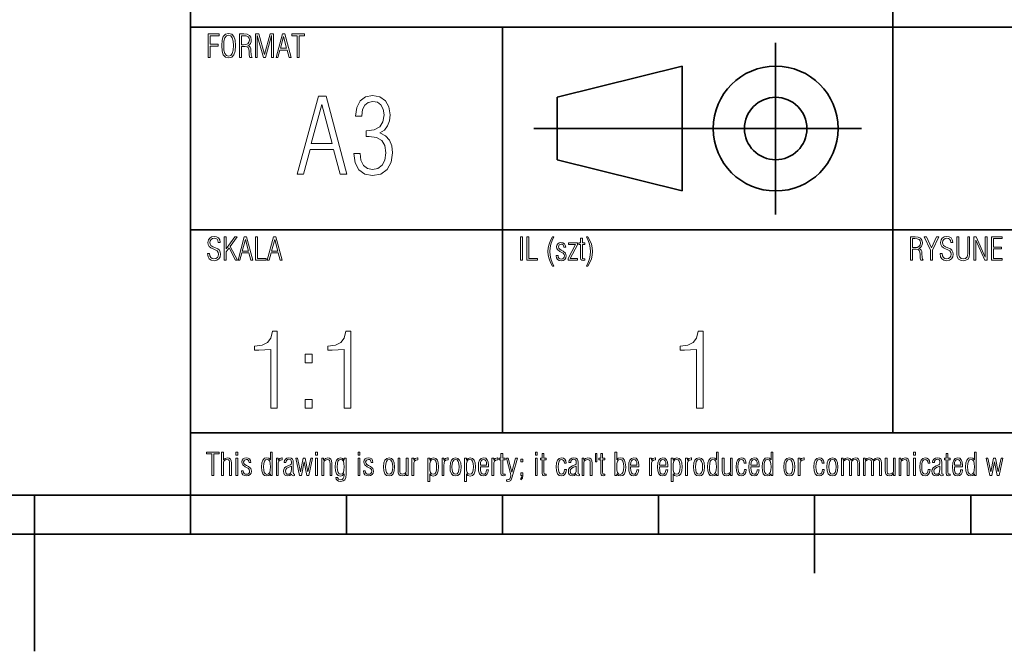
# Model space of a CAD drawing. Extents: x 0 to 420, y 0 to 297.
# Tile 2 of 6: x 209 to 272, y 0 to 40. Entities that reach past the tile are written whole.
import ezdxf

# ---------------------------------------------------------------- set-up
doc = ezdxf.new("R2010")
doc.units = 0

msp = doc.modelspace()

# ---------------------------------------------------------------- linework, layer by layer
at = {"color": 7, "lineweight": 35}
for p, q in [((220, 10), (220, 70)), ((265, 14), (265, 70)), ((220, 40), (385, 40)), ((240, 14), (240, 40)), ((257.5, 28), (257.5, 39)), ((243.5, 35.5), (251.5, 37.5)), ((251.5, 37.5), (251.5, 29.5)), ((243.5, 31.5), (243.5, 35.5)), ((242, 33.5), (263, 33.5)), ((251.5, 29.5), (243.5, 31.5)), ((220, 27), (385, 27)), ((220, 14), (385, 14)), ((10, 10), (410, 10)), ((210, 10), (210, 0)), ((220, 10), (220, 7.5)), ((220, 10), (410, 10)), ((230, 10), (230, 7.5)), ((240, 10), (240, 7.5)), ((250, 10), (250, 7.5)), ((260, 10), (260, 5)), ((270, 10), (270, 7.5)), ((110, 7.5), (310, 7.5))]:
    msp.add_line(p, q, dxfattribs=at)
at = {"color": 7, "lineweight": 13}
for points in [[(221.141, 38.061), (221.266, 38.061), (221.266, 38.788), (221.773, 38.788), (221.773, 38.903), (221.266, 38.903), (221.266, 39.444), (221.83, 39.444), (221.83, 39.561), (221.141, 39.561)], [(221.999, 38.812), (222.023, 38.468), (222.103, 38.224), (222.24, 38.077), (222.442, 38.031), (222.641, 38.077), (222.778, 38.222), (222.858, 38.466), (222.885, 38.812), (222.858, 39.156), (222.778, 39.398), (222.641, 39.543), (222.442, 39.591), (222.24, 39.543), (222.103, 39.398), (222.023, 39.154)], [(222.128, 38.812), (222.146, 39.102), (222.202, 39.309), (222.301, 39.434), (222.442, 39.477), (222.581, 39.434), (222.679, 39.309), (222.734, 39.102), (222.754, 38.812), (222.734, 38.52), (222.679, 38.313), (222.581, 38.188), (222.442, 38.148), (222.301, 38.188), (222.202, 38.313), (222.146, 38.52)], [(223.134, 38.061), (223.259, 38.061), (223.259, 38.76), (223.495, 38.76), (223.623, 38.742), (223.7, 38.685), (223.738, 38.585), (223.754, 38.436), (223.766, 38.194), (223.805, 38.061), (223.95, 38.061), (223.905, 38.132), (223.885, 38.226), (223.873, 38.49), (223.857, 38.613), (223.825, 38.707), (223.764, 38.776), (223.674, 38.82), (223.772, 38.874), (223.843, 38.953), (223.883, 39.056), (223.897, 39.187), (223.867, 39.354), (223.781, 39.47), (223.634, 39.539), (223.426, 39.561), (223.134, 39.561)], [(223.259, 38.87), (223.259, 39.45), (223.422, 39.45), (223.575, 39.434), (223.686, 39.386), (223.75, 39.299), (223.772, 39.172), (223.748, 39.028), (223.676, 38.933), (223.555, 38.885), (223.388, 38.87)], [(224.157, 38.061), (224.282, 38.061), (224.282, 39.454), (224.672, 38.061), (224.807, 38.061), (225.196, 39.454), (225.196, 38.061), (225.321, 38.061), (225.321, 39.561), (225.109, 39.561), (224.739, 38.236), (224.37, 39.561), (224.157, 39.561)], [(225.49, 38.061), (225.607, 38.061), (225.736, 38.532), (226.189, 38.532), (226.315, 38.061), (226.442, 38.061), (226.042, 39.561), (225.895, 39.561)], [(225.758, 38.647), (225.961, 39.396), (226.162, 38.647)], [(226.845, 38.061), (226.97, 38.061), (226.97, 39.44), (227.312, 39.44), (227.312, 39.561), (226.499, 39.561), (226.499, 39.44), (226.845, 39.44)], [(226.846, 30.584), (227.235, 30.584), (227.664, 32.154), (229.174, 32.154), (229.597, 30.584), (230.02, 30.584), (228.685, 35.584), (228.195, 35.584)], [(230.463, 31.906), (230.55, 31.302), (230.792, 30.852), (231.168, 30.584), (231.664, 30.49), (232.195, 30.584), (232.597, 30.872), (232.852, 31.336), (232.946, 31.946), (232.893, 32.396), (232.745, 32.758), (232.497, 33.027), (232.141, 33.215), (232.423, 33.403), (232.631, 33.664), (232.758, 33.993), (232.805, 34.389), (232.718, 34.893), (232.49, 35.275), (232.128, 35.523), (231.671, 35.611), (231.221, 35.523), (230.879, 35.268), (230.658, 34.852), (230.577, 34.295), (230.98, 34.295), (230.98, 34.315), (231.027, 34.711), (231.168, 35), (231.389, 35.174), (231.685, 35.242), (231.98, 35.181), (232.208, 35.013), (232.349, 34.745), (232.403, 34.389), (232.336, 33.926), (232.128, 33.604), (231.779, 33.416), (231.275, 33.356), (231.248, 33.356), (231.248, 32.987), (231.456, 32.993), (231.926, 32.926), (232.255, 32.732), (232.45, 32.403), (232.517, 31.933), (232.45, 31.483), (232.275, 31.148), (232.007, 30.94), (231.671, 30.872), (231.342, 30.94), (231.087, 31.134), (230.926, 31.463), (230.866, 31.906)], [(227.738, 32.537), (228.416, 35.034), (229.087, 32.537)], [(221.091, 25.488), (221.123, 25.289), (221.205, 25.146), (221.334, 25.059), (221.509, 25.029), (221.687, 25.059), (221.819, 25.142), (221.902, 25.272), (221.932, 25.45), (221.912, 25.587), (221.852, 25.697), (221.747, 25.786), (221.596, 25.86), (221.431, 25.925), (221.314, 26.009), (221.266, 26.094), (221.25, 26.197), (221.27, 26.307), (221.326, 26.396), (221.415, 26.452), (221.525, 26.474), (221.626, 26.456), (221.703, 26.404), (221.753, 26.319), (221.777, 26.203), (221.898, 26.203), (221.898, 26.213), (221.87, 26.372), (221.795, 26.491), (221.674, 26.565), (221.517, 26.591), (221.356, 26.561), (221.232, 26.481), (221.149, 26.358), (221.121, 26.203), (221.139, 26.06), (221.197, 25.947), (221.298, 25.856), (221.443, 25.782), (221.59, 25.723), (221.709, 25.659), (221.781, 25.566), (221.805, 25.45), (221.783, 25.321), (221.723, 25.226), (221.626, 25.168), (221.499, 25.148), (221.385, 25.17), (221.298, 25.234), (221.24, 25.341), (221.217, 25.488)], [(222.166, 25.061), (222.291, 25.061), (222.291, 25.603), (222.47, 25.846), (222.881, 25.061), (223.013, 25.061), (222.548, 25.951), (222.995, 26.561), (222.852, 26.561), (222.291, 25.792), (222.291, 26.561), (222.166, 26.561)], [(223.046, 25.061), (223.162, 25.061), (223.291, 25.532), (223.744, 25.532), (223.871, 25.061), (223.998, 25.061), (223.597, 26.561), (223.45, 26.561)], [(224.171, 25.061), (224.848, 25.061), (224.848, 25.174), (224.296, 25.174), (224.296, 26.561), (224.171, 26.561)], [(224.924, 25.061), (225.041, 25.061), (225.17, 25.532), (225.623, 25.532), (225.75, 25.061), (225.877, 25.061), (225.476, 26.561), (225.329, 26.561)], [(241.145, 25.061), (241.27, 25.061), (241.27, 26.561), (241.145, 26.561)], [(241.558, 25.061), (242.234, 25.061), (242.234, 25.174), (241.683, 25.174), (241.683, 26.561), (241.558, 26.561)], [(243.289, 24.679), (243.177, 24.914), (243.098, 25.146), (243.05, 25.383), (243.036, 25.621), (243.05, 25.856), (243.098, 26.092), (243.177, 26.328), (243.289, 26.561), (243.199, 26.561), (243.072, 26.33), (242.981, 26.094), (242.927, 25.858), (242.909, 25.621), (242.927, 25.381), (242.981, 25.144), (243.072, 24.91), (243.199, 24.679)], [(245.381, 24.679), (245.474, 24.679), (245.601, 24.912), (245.691, 25.144), (245.746, 25.381), (245.764, 25.621), (245.746, 25.858), (245.691, 26.094), (245.601, 26.33), (245.474, 26.561), (245.381, 26.561), (245.492, 26.328), (245.57, 26.092), (245.619, 25.856), (245.635, 25.621), (245.619, 25.383), (245.57, 25.146), (245.492, 24.912)], [(266.139, 25.061), (266.264, 25.061), (266.264, 25.76), (266.499, 25.76), (266.628, 25.742), (266.705, 25.685), (266.743, 25.585), (266.759, 25.436), (266.771, 25.194), (266.809, 25.061), (266.954, 25.061), (266.91, 25.132), (266.89, 25.226), (266.878, 25.49), (266.862, 25.613), (266.83, 25.707), (266.769, 25.776), (266.679, 25.82), (266.777, 25.874), (266.848, 25.953), (266.888, 26.056), (266.902, 26.187), (266.872, 26.354), (266.785, 26.47), (266.638, 26.539), (266.431, 26.561), (266.139, 26.561)], [(267.421, 25.061), (267.546, 25.061), (267.546, 25.701), (267.949, 26.561), (267.808, 26.561), (267.482, 25.854), (267.16, 26.561), (267.025, 26.561), (267.421, 25.701)], [(268.04, 25.488), (268.072, 25.289), (268.154, 25.146), (268.283, 25.059), (268.458, 25.029), (268.636, 25.059), (268.768, 25.142), (268.851, 25.272), (268.881, 25.45), (268.861, 25.587), (268.801, 25.697), (268.696, 25.786), (268.545, 25.86), (268.38, 25.925), (268.263, 26.009), (268.215, 26.094), (268.199, 26.197), (268.219, 26.307), (268.275, 26.396), (268.364, 26.452), (268.474, 26.474), (268.575, 26.456), (268.652, 26.404), (268.702, 26.319), (268.726, 26.203), (268.847, 26.203), (268.847, 26.213), (268.819, 26.372), (268.744, 26.491), (268.624, 26.565), (268.466, 26.591), (268.305, 26.561), (268.181, 26.481), (268.098, 26.358), (268.07, 26.203), (268.088, 26.06), (268.146, 25.947), (268.247, 25.856), (268.392, 25.782), (268.539, 25.723), (268.658, 25.659), (268.73, 25.566), (268.754, 25.45), (268.732, 25.321), (268.672, 25.226), (268.575, 25.168), (268.448, 25.148), (268.334, 25.17), (268.247, 25.234), (268.189, 25.341), (268.166, 25.488)], [(269.934, 26.561), (269.809, 26.561), (269.809, 25.482), (269.801, 25.369), (269.771, 25.277), (269.67, 25.18), (269.526, 25.146), (269.379, 25.18), (269.28, 25.277), (269.244, 25.395), (269.24, 25.55), (269.24, 26.561), (269.115, 26.561), (269.115, 25.458), (269.141, 25.272), (269.219, 25.138), (269.348, 25.059), (269.526, 25.031), (269.699, 25.059), (269.828, 25.138), (269.906, 25.272), (269.934, 25.458)], [(270.21, 25.061), (270.335, 25.061), (270.335, 26.344), (270.903, 25.061), (271.056, 25.061), (271.056, 26.561), (270.931, 26.561), (270.937, 25.252), (270.359, 26.561), (270.21, 26.561)], [(271.332, 25.061), (272.02, 25.061), (272.02, 25.178), (271.456, 25.178), (271.456, 25.788), (271.964, 25.788), (271.964, 25.903), (271.456, 25.903), (271.456, 26.444), (272.02, 26.444), (272.02, 26.561), (271.332, 26.561)], [(223.313, 25.647), (223.517, 26.396), (223.718, 25.647)], [(225.192, 25.647), (225.395, 26.396), (225.597, 25.647)], [(243.442, 25.361), (243.442, 25.351), (243.462, 25.212), (243.523, 25.111), (243.623, 25.051), (243.76, 25.029), (243.891, 25.053), (243.994, 25.113), (244.058, 25.212), (244.083, 25.339), (244.032, 25.514), (243.893, 25.639), (243.762, 25.705), (243.662, 25.768), (243.599, 25.836), (243.577, 25.929), (243.623, 26.05), (243.752, 26.094), (243.823, 26.08), (243.877, 26.042), (243.913, 25.977), (243.936, 25.889), (244.046, 25.889), (244.022, 26.021), (243.962, 26.118), (243.867, 26.174), (243.738, 26.195), (243.623, 26.174), (243.539, 26.118), (243.485, 26.034), (243.466, 25.927), (243.479, 25.818), (243.517, 25.74), (243.68, 25.625), (243.885, 25.504), (243.942, 25.434), (243.962, 25.337), (243.948, 25.252), (243.907, 25.188), (243.843, 25.148), (243.758, 25.134), (243.672, 25.148), (243.607, 25.19), (243.567, 25.262), (243.555, 25.361)], [(244.205, 25.061), (244.797, 25.061), (244.797, 25.166), (244.334, 25.166), (244.797, 26.05), (244.797, 26.166), (244.232, 26.166), (244.232, 26.064), (244.668, 26.064), (244.205, 25.166)], [(245.262, 25.055), (245.262, 25.146), (245.204, 25.14), (245.152, 25.148), (245.126, 25.176), (245.113, 25.303), (245.113, 26.068), (245.262, 26.068), (245.262, 26.166), (245.113, 26.166), (245.113, 26.479), (244.997, 26.479), (244.997, 26.166), (244.886, 26.166), (244.886, 26.068), (244.997, 26.068), (244.997, 25.327), (244.999, 25.2), (245.021, 25.111), (245.073, 25.061), (245.172, 25.045)], [(266.264, 25.87), (266.264, 26.45), (266.427, 26.45), (266.58, 26.434), (266.691, 26.386), (266.755, 26.299), (266.777, 26.172), (266.753, 26.028), (266.681, 25.933), (266.56, 25.885), (266.393, 25.87)], [(225.154, 15.584), (225.564, 15.584), (225.564, 20.51), (225.248, 20.51), (225.141, 20.074), (224.926, 19.785), (224.584, 19.611), (224.107, 19.55), (224.107, 19.295), (224.376, 19.289), (225.154, 19.349)], [(229.859, 15.584), (230.268, 15.584), (230.268, 20.51), (229.953, 20.51), (229.846, 20.074), (229.631, 19.785), (229.289, 19.611), (228.812, 19.55), (228.812, 19.295), (229.081, 19.289), (229.859, 19.349)], [(252.436, 15.584), (252.846, 15.584), (252.846, 20.51), (252.53, 20.51), (252.423, 20.074), (252.208, 19.785), (251.866, 19.611), (251.389, 19.55), (251.389, 19.295), (251.658, 19.289), (252.436, 19.349)], [(227.349, 18.49), (227.792, 18.49), (227.792, 19.047), (227.349, 19.047)], [(227.349, 15.584), (227.792, 15.584), (227.792, 16.141), (227.349, 16.141)], [(221.37, 11.268), (221.495, 11.268), (221.495, 12.647), (221.838, 12.647), (221.838, 12.768), (221.024, 12.768), (221.024, 12.647), (221.37, 12.647)], [(221.993, 11.268), (222.109, 11.268), (222.109, 12.112), (222.128, 12.174), (222.176, 12.235), (222.248, 12.277), (222.337, 12.295), (222.426, 12.277), (222.478, 12.224), (222.502, 12.136), (222.51, 12.013), (222.51, 11.268), (222.627, 11.268), (222.627, 12.051), (222.613, 12.204), (222.568, 12.313), (222.488, 12.38), (222.371, 12.402), (222.222, 12.365), (222.109, 12.263), (222.109, 12.768), (221.993, 12.768)], [(222.915, 12.577), (223.032, 12.577), (223.032, 12.768), (222.915, 12.768)], [(225.242, 12.768), (225.126, 12.768), (225.126, 12.271), (225.027, 12.371), (224.892, 12.406), (224.741, 12.367), (224.636, 12.259), (224.574, 12.073), (224.554, 11.818), (224.572, 11.56), (224.63, 11.379), (224.733, 11.272), (224.886, 11.238), (225.019, 11.272), (225.126, 11.383), (225.126, 11.268), (225.242, 11.268)], [(228.015, 12.577), (228.132, 12.577), (228.132, 12.768), (228.015, 12.768)], [(230.735, 12.577), (230.852, 12.577), (230.852, 12.768), (230.735, 12.768)], [(240.156, 11.262), (240.156, 11.353), (240.097, 11.347), (240.045, 11.355), (240.019, 11.383), (240.007, 11.51), (240.007, 12.275), (240.156, 12.275), (240.156, 12.373), (240.007, 12.373), (240.007, 12.686), (239.89, 12.686), (239.89, 12.373), (239.779, 12.373), (239.779, 12.275), (239.89, 12.275), (239.89, 11.534), (239.892, 11.407), (239.914, 11.318), (239.966, 11.268), (240.065, 11.252)], [(242.103, 12.577), (242.219, 12.577), (242.219, 12.768), (242.103, 12.768)], [(242.801, 11.262), (242.801, 11.353), (242.743, 11.347), (242.691, 11.355), (242.664, 11.383), (242.652, 11.51), (242.652, 12.275), (242.801, 12.275), (242.801, 12.373), (242.652, 12.373), (242.652, 12.686), (242.536, 12.686), (242.536, 12.373), (242.425, 12.373), (242.425, 12.275), (242.536, 12.275), (242.536, 11.534), (242.538, 11.407), (242.56, 11.318), (242.612, 11.268), (242.711, 11.252)], [(246.039, 12.678), (245.954, 12.678), (245.954, 12.134), (246.039, 12.134)], [(246.554, 11.262), (246.554, 11.353), (246.496, 11.347), (246.444, 11.355), (246.417, 11.383), (246.405, 11.51), (246.405, 12.275), (246.554, 12.275), (246.554, 12.373), (246.405, 12.373), (246.405, 12.686), (246.289, 12.686), (246.289, 12.373), (246.178, 12.373), (246.178, 12.275), (246.289, 12.275), (246.289, 11.534), (246.291, 11.407), (246.313, 11.318), (246.365, 11.268), (246.464, 11.252)], [(247.201, 11.268), (247.317, 11.268), (247.317, 11.383), (247.422, 11.272), (247.557, 11.238), (247.708, 11.272), (247.811, 11.379), (247.869, 11.56), (247.889, 11.818), (247.867, 12.073), (247.805, 12.259), (247.7, 12.367), (247.551, 12.406), (247.416, 12.371), (247.317, 12.271), (247.317, 12.768), (247.201, 12.768)], [(253.823, 12.768), (253.706, 12.768), (253.706, 12.271), (253.607, 12.371), (253.472, 12.406), (253.321, 12.367), (253.217, 12.259), (253.154, 12.073), (253.134, 11.818), (253.152, 11.56), (253.211, 11.379), (253.313, 11.272), (253.466, 11.238), (253.599, 11.272), (253.706, 11.383), (253.706, 11.268), (253.823, 11.268)], [(257.322, 12.768), (257.205, 12.768), (257.205, 12.271), (257.107, 12.371), (256.972, 12.406), (256.821, 12.367), (256.716, 12.259), (256.654, 12.073), (256.634, 11.818), (256.652, 11.56), (256.71, 11.379), (256.813, 11.272), (256.966, 11.238), (257.099, 11.272), (257.205, 11.383), (257.205, 11.268), (257.322, 11.268)], [(266.34, 12.577), (266.457, 12.577), (266.457, 12.768), (266.34, 12.768)], [(268.69, 11.262), (268.69, 11.353), (268.632, 11.347), (268.579, 11.355), (268.553, 11.383), (268.541, 11.51), (268.541, 12.275), (268.69, 12.275), (268.69, 12.373), (268.541, 12.373), (268.541, 12.686), (268.424, 12.686), (268.424, 12.373), (268.313, 12.373), (268.313, 12.275), (268.424, 12.275), (268.424, 11.534), (268.426, 11.407), (268.448, 11.318), (268.501, 11.268), (268.599, 11.252)], [(270.359, 12.768), (270.242, 12.768), (270.242, 12.271), (270.144, 12.371), (270.009, 12.406), (269.858, 12.367), (269.753, 12.259), (269.691, 12.073), (269.67, 11.818), (269.689, 11.56), (269.747, 11.379), (269.85, 11.272), (270.003, 11.238), (270.136, 11.272), (270.242, 11.383), (270.242, 11.268), (270.359, 11.268)], [(222.915, 11.268), (223.032, 11.268), (223.032, 12.373), (222.915, 12.373)], [(223.271, 11.568), (223.271, 11.558), (223.291, 11.419), (223.352, 11.318), (223.452, 11.258), (223.589, 11.236), (223.72, 11.26), (223.823, 11.32), (223.887, 11.419), (223.911, 11.546), (223.861, 11.721), (223.722, 11.846), (223.591, 11.912), (223.491, 11.975), (223.428, 12.043), (223.406, 12.136), (223.452, 12.257), (223.581, 12.301), (223.652, 12.287), (223.706, 12.249), (223.742, 12.184), (223.764, 12.096), (223.875, 12.096), (223.851, 12.229), (223.791, 12.325), (223.696, 12.382), (223.567, 12.402), (223.452, 12.382), (223.368, 12.325), (223.313, 12.241), (223.295, 12.134), (223.307, 12.025), (223.346, 11.947), (223.509, 11.832), (223.714, 11.711), (223.77, 11.641), (223.791, 11.544), (223.777, 11.459), (223.736, 11.395), (223.672, 11.355), (223.587, 11.341), (223.501, 11.355), (223.436, 11.397), (223.396, 11.469), (223.384, 11.568)], [(225.126, 11.822), (225.113, 11.608), (225.075, 11.457), (225.007, 11.367), (224.9, 11.339), (224.797, 11.367), (224.729, 11.455), (224.691, 11.604), (224.681, 11.818), (224.693, 12.029), (224.733, 12.178), (224.801, 12.269), (224.904, 12.299), (225.009, 12.269), (225.077, 12.18), (225.113, 12.031)], [(225.502, 11.268), (225.619, 11.268), (225.619, 11.908), (225.627, 12.069), (225.665, 12.18), (225.746, 12.245), (225.883, 12.271), (225.883, 12.39), (225.86, 12.39), (225.715, 12.355), (225.619, 12.253), (225.619, 12.373), (225.502, 12.373)], [(226.67, 11.264), (226.67, 11.351), (226.658, 11.351), (226.593, 11.379), (226.585, 11.473), (226.585, 12.13), (226.577, 12.231), (226.541, 12.315), (226.448, 12.378), (226.309, 12.4), (226.181, 12.38), (226.084, 12.323), (226.021, 12.237), (226.001, 12.124), (226.001, 12.1), (226.116, 12.1), (226.128, 12.188), (226.164, 12.255), (226.223, 12.293), (226.305, 12.307), (226.378, 12.297), (226.428, 12.267), (226.458, 12.214), (226.468, 12.138), (226.468, 12.045), (226.452, 11.983), (226.408, 11.945), (226.237, 11.882), (226.114, 11.824), (226.03, 11.751), (225.979, 11.661), (225.963, 11.542), (225.979, 11.413), (226.032, 11.316), (226.112, 11.258), (226.223, 11.236), (226.358, 11.266), (226.464, 11.349), (226.513, 11.276), (226.587, 11.254)], [(226.746, 12.373), (226.98, 11.268), (227.105, 11.268), (227.28, 12.132), (227.457, 11.268), (227.578, 11.268), (227.815, 12.373), (227.705, 12.373), (227.521, 11.494), (227.342, 12.373), (227.217, 12.373), (227.044, 11.494), (226.859, 12.373)], [(228.015, 11.268), (228.132, 11.268), (228.132, 12.373), (228.015, 12.373)], [(228.943, 11.268), (229.06, 11.268), (229.06, 12.051), (229.046, 12.204), (228.999, 12.313), (228.919, 12.38), (228.8, 12.402), (228.651, 12.365), (228.53, 12.253), (228.53, 12.373), (228.421, 12.373), (228.421, 11.268), (228.538, 11.268), (228.538, 12.112), (228.558, 12.174), (228.609, 12.235), (228.772, 12.295), (228.862, 12.277), (228.915, 12.222), (228.937, 12.134), (228.943, 12.013)], [(229.849, 11.367), (229.849, 11.28), (229.833, 11.155), (229.793, 11.067), (229.724, 11.012), (229.634, 10.992), (229.491, 11.033), (229.428, 11.143), (229.309, 11.143), (229.338, 11.039), (229.4, 10.958), (229.493, 10.906), (229.607, 10.886), (229.781, 10.914), (229.891, 10.996), (229.948, 11.139), (229.966, 11.343), (229.966, 12.371), (229.849, 12.371), (229.849, 12.257), (229.742, 12.365), (229.609, 12.402), (229.456, 12.365), (229.354, 12.259), (229.295, 12.078), (229.277, 11.822), (229.297, 11.564), (229.36, 11.379), (229.464, 11.27), (229.615, 11.234), (229.75, 11.268)], [(229.849, 11.818), (229.837, 11.606), (229.801, 11.457), (229.732, 11.369), (229.628, 11.341), (229.525, 11.369), (229.456, 11.459), (229.416, 11.608), (229.404, 11.822), (229.414, 12.033), (229.452, 12.182), (229.521, 12.271), (229.623, 12.301), (229.73, 12.271), (229.799, 12.18), (229.837, 12.029)], [(230.735, 11.268), (230.852, 11.268), (230.852, 12.373), (230.735, 12.373)], [(231.091, 11.568), (231.091, 11.558), (231.111, 11.419), (231.172, 11.318), (231.272, 11.258), (231.409, 11.236), (231.54, 11.26), (231.643, 11.32), (231.707, 11.419), (231.732, 11.546), (231.681, 11.721), (231.542, 11.846), (231.411, 11.912), (231.311, 11.975), (231.248, 12.043), (231.226, 12.136), (231.272, 12.257), (231.401, 12.301), (231.472, 12.287), (231.526, 12.249), (231.562, 12.184), (231.585, 12.096), (231.695, 12.096), (231.671, 12.229), (231.611, 12.325), (231.516, 12.382), (231.387, 12.402), (231.272, 12.382), (231.188, 12.325), (231.134, 12.241), (231.115, 12.134), (231.128, 12.025), (231.166, 11.947), (231.329, 11.832), (231.534, 11.711), (231.591, 11.641), (231.611, 11.544), (231.597, 11.459), (231.556, 11.395), (231.492, 11.355), (231.407, 11.341), (231.321, 11.355), (231.256, 11.397), (231.216, 11.469), (231.204, 11.568)], [(232.374, 11.818), (232.394, 11.562), (232.46, 11.381), (232.571, 11.272), (232.728, 11.238), (232.883, 11.272), (232.994, 11.381), (233.06, 11.562), (233.083, 11.818), (233.058, 12.071), (232.992, 12.253), (232.881, 12.361), (232.728, 12.4), (232.573, 12.361), (232.462, 12.253), (232.396, 12.071)], [(232.501, 11.818), (232.515, 12.023), (232.557, 12.172), (232.63, 12.261), (232.728, 12.291), (232.827, 12.261), (232.897, 12.172), (232.942, 12.023), (232.958, 11.818), (232.942, 11.61), (232.897, 11.463), (232.825, 11.373), (232.728, 11.345), (232.63, 11.373), (232.557, 11.463), (232.515, 11.61)], [(233.419, 12.373), (233.302, 12.373), (233.302, 11.588), (233.314, 11.435), (233.36, 11.327), (233.441, 11.262), (233.562, 11.24), (233.709, 11.274), (233.832, 11.389), (233.832, 11.268), (233.94, 11.268), (233.94, 12.373), (233.823, 12.373), (233.823, 11.53), (233.801, 11.465), (233.751, 11.405), (233.59, 11.347), (233.497, 11.363), (233.447, 11.417), (233.423, 11.504), (233.419, 11.627)], [(234.194, 11.268), (234.311, 11.268), (234.311, 11.908), (234.319, 12.069), (234.357, 12.18), (234.438, 12.245), (234.574, 12.271), (234.574, 12.39), (234.552, 12.39), (234.407, 12.355), (234.311, 12.253), (234.311, 12.373), (234.194, 12.373)], [(235.211, 10.886), (235.328, 10.886), (235.328, 11.367), (235.426, 11.268), (235.561, 11.234), (235.71, 11.27), (235.815, 11.379), (235.877, 11.564), (235.899, 11.822), (235.879, 12.078), (235.821, 12.259), (235.718, 12.363), (235.567, 12.4), (235.432, 12.363), (235.328, 12.255), (235.328, 12.373), (235.211, 12.373)], [(235.328, 11.816), (235.338, 12.027), (235.376, 12.178), (235.444, 12.269), (235.553, 12.299), (235.654, 12.269), (235.722, 12.18), (235.76, 12.031), (235.772, 11.822), (235.758, 11.608), (235.718, 11.459), (235.65, 11.369), (235.549, 11.341), (235.442, 11.369), (235.374, 11.457), (235.338, 11.606)], [(236.123, 11.268), (236.24, 11.268), (236.24, 11.908), (236.248, 12.069), (236.286, 12.18), (236.366, 12.245), (236.503, 12.271), (236.503, 12.39), (236.481, 12.39), (236.336, 12.355), (236.24, 12.253), (236.24, 12.373), (236.123, 12.373)], [(236.632, 11.818), (236.652, 11.562), (236.719, 11.381), (236.83, 11.272), (236.987, 11.238), (237.142, 11.272), (237.252, 11.381), (237.319, 11.562), (237.341, 11.818), (237.317, 12.071), (237.25, 12.253), (237.14, 12.361), (236.987, 12.4), (236.832, 12.361), (236.721, 12.253), (236.654, 12.071)], [(236.759, 11.818), (236.773, 12.023), (236.815, 12.172), (236.888, 12.261), (236.987, 12.291), (237.085, 12.261), (237.156, 12.172), (237.2, 12.023), (237.216, 11.818), (237.2, 11.61), (237.156, 11.463), (237.083, 11.373), (236.987, 11.345), (236.888, 11.373), (236.815, 11.463), (236.773, 11.61)], [(237.568, 10.886), (237.685, 10.886), (237.685, 11.367), (237.784, 11.268), (237.919, 11.234), (238.068, 11.27), (238.172, 11.379), (238.235, 11.564), (238.257, 11.822), (238.237, 12.078), (238.179, 12.259), (238.076, 12.363), (237.925, 12.4), (237.79, 12.363), (237.685, 12.255), (237.685, 12.373), (237.568, 12.373)], [(237.685, 11.816), (237.695, 12.027), (237.734, 12.178), (237.802, 12.269), (237.911, 12.299), (238.011, 12.269), (238.08, 12.18), (238.118, 12.031), (238.13, 11.822), (238.116, 11.608), (238.076, 11.459), (238.007, 11.369), (237.907, 11.341), (237.8, 11.369), (237.732, 11.457), (237.695, 11.606)], [(239.095, 11.622), (238.976, 11.622), (238.958, 11.5), (238.917, 11.413), (238.855, 11.359), (238.774, 11.343), (238.686, 11.369), (238.623, 11.447), (238.587, 11.58), (238.575, 11.767), (238.575, 11.83), (239.101, 11.83), (239.101, 11.922), (239.079, 12.13), (239.018, 12.279), (238.919, 12.369), (238.785, 12.4), (238.634, 12.363), (238.529, 12.255), (238.466, 12.073), (238.448, 11.818), (238.466, 11.56), (238.527, 11.379), (238.628, 11.272), (238.774, 11.238), (238.903, 11.264), (239, 11.335), (239.064, 11.453)], [(238.575, 11.929), (238.575, 11.939), (238.587, 12.094), (238.628, 12.206), (238.692, 12.273), (238.783, 12.297), (238.865, 12.275), (238.926, 12.214), (238.966, 12.114), (238.98, 11.977), (238.978, 11.929)], [(239.322, 11.268), (239.439, 11.268), (239.439, 11.908), (239.447, 12.069), (239.485, 12.18), (239.566, 12.245), (239.703, 12.271), (239.703, 12.39), (239.681, 12.39), (239.536, 12.355), (239.439, 12.253), (239.439, 12.373), (239.322, 12.373)], [(240.625, 11.171), (240.957, 12.373), (240.836, 12.373), (240.593, 11.484), (240.363, 12.373), (240.244, 12.373), (240.5, 11.393), (240.522, 11.264), (240.508, 11.151), (240.468, 11.063), (240.405, 11.008), (240.323, 10.988), (240.262, 10.996), (240.262, 10.894), (240.339, 10.884), (240.446, 10.902), (240.524, 10.952), (240.579, 11.043)], [(241.166, 12.14), (241.299, 12.14), (241.299, 12.307), (241.166, 12.307)], [(242.103, 11.268), (242.219, 11.268), (242.219, 12.373), (242.103, 12.373)], [(244.09, 11.645), (243.971, 11.645), (243.951, 11.514), (243.911, 11.421), (243.85, 11.363), (243.776, 11.345), (243.685, 11.375), (243.619, 11.465), (243.574, 11.614), (243.56, 11.82), (243.574, 12.025), (243.617, 12.174), (243.685, 12.263), (243.78, 12.295), (243.848, 12.279), (243.907, 12.233), (243.945, 12.158), (243.963, 12.059), (244.078, 12.059), (244.05, 12.202), (243.989, 12.311), (243.895, 12.378), (243.776, 12.402), (243.627, 12.363), (243.52, 12.255), (243.456, 12.073), (243.436, 11.82), (243.456, 11.566), (243.52, 11.383), (243.625, 11.274), (243.77, 11.238), (243.897, 11.264), (243.993, 11.341), (244.058, 11.467)], [(244.923, 11.264), (244.923, 11.351), (244.911, 11.351), (244.847, 11.379), (244.839, 11.473), (244.839, 12.13), (244.831, 12.231), (244.795, 12.315), (244.702, 12.378), (244.563, 12.4), (244.434, 12.38), (244.338, 12.323), (244.275, 12.237), (244.255, 12.124), (244.255, 12.1), (244.37, 12.1), (244.382, 12.188), (244.418, 12.255), (244.477, 12.293), (244.559, 12.307), (244.632, 12.297), (244.682, 12.267), (244.712, 12.214), (244.722, 12.138), (244.722, 12.045), (244.706, 11.983), (244.662, 11.945), (244.491, 11.882), (244.368, 11.824), (244.283, 11.751), (244.233, 11.661), (244.217, 11.542), (244.233, 11.413), (244.285, 11.316), (244.366, 11.258), (244.477, 11.236), (244.611, 11.266), (244.718, 11.349), (244.766, 11.276), (244.841, 11.254)], [(245.616, 11.268), (245.733, 11.268), (245.733, 12.051), (245.719, 12.204), (245.672, 12.313), (245.592, 12.38), (245.473, 12.402), (245.324, 12.365), (245.203, 12.253), (245.203, 12.373), (245.095, 12.373), (245.095, 11.268), (245.211, 11.268), (245.211, 12.112), (245.232, 12.174), (245.282, 12.235), (245.445, 12.295), (245.536, 12.277), (245.588, 12.222), (245.61, 12.134), (245.616, 12.013)], [(247.317, 11.822), (247.328, 12.031), (247.364, 12.18), (247.432, 12.269), (247.539, 12.299), (247.64, 12.269), (247.708, 12.178), (247.748, 12.029), (247.762, 11.818), (247.75, 11.604), (247.712, 11.455), (247.644, 11.367), (247.543, 11.339), (247.434, 11.367), (247.366, 11.457), (247.328, 11.608)], [(248.727, 11.622), (248.608, 11.622), (248.59, 11.5), (248.55, 11.413), (248.487, 11.359), (248.407, 11.343), (248.318, 11.369), (248.256, 11.447), (248.219, 11.58), (248.207, 11.767), (248.207, 11.83), (248.733, 11.83), (248.733, 11.922), (248.711, 12.13), (248.65, 12.279), (248.552, 12.369), (248.417, 12.4), (248.266, 12.363), (248.161, 12.255), (248.099, 12.073), (248.081, 11.818), (248.099, 11.56), (248.159, 11.379), (248.26, 11.272), (248.407, 11.238), (248.536, 11.264), (248.632, 11.335), (248.697, 11.453)], [(248.207, 11.929), (248.207, 11.939), (248.219, 12.094), (248.26, 12.206), (248.324, 12.273), (248.415, 12.297), (248.497, 12.275), (248.558, 12.214), (248.598, 12.114), (248.612, 11.977), (248.61, 11.929)], [(249.426, 11.268), (249.542, 11.268), (249.542, 11.908), (249.55, 12.069), (249.589, 12.18), (249.669, 12.245), (249.806, 12.271), (249.806, 12.39), (249.784, 12.39), (249.639, 12.355), (249.542, 12.253), (249.542, 12.373), (249.426, 12.373)], [(250.581, 11.622), (250.462, 11.622), (250.444, 11.5), (250.404, 11.413), (250.342, 11.359), (250.261, 11.343), (250.172, 11.369), (250.11, 11.447), (250.074, 11.58), (250.062, 11.767), (250.062, 11.83), (250.587, 11.83), (250.587, 11.922), (250.565, 12.13), (250.505, 12.279), (250.406, 12.369), (250.271, 12.4), (250.12, 12.363), (250.015, 12.255), (249.953, 12.073), (249.935, 11.818), (249.953, 11.56), (250.013, 11.379), (250.114, 11.272), (250.261, 11.238), (250.39, 11.264), (250.487, 11.335), (250.551, 11.453)], [(250.062, 11.929), (250.062, 11.939), (250.074, 12.094), (250.114, 12.206), (250.179, 12.273), (250.269, 12.297), (250.352, 12.275), (250.412, 12.214), (250.452, 12.114), (250.466, 11.977), (250.464, 11.929)], [(250.813, 10.886), (250.93, 10.886), (250.93, 11.367), (251.028, 11.268), (251.163, 11.234), (251.312, 11.27), (251.417, 11.379), (251.479, 11.564), (251.501, 11.822), (251.481, 12.078), (251.423, 12.259), (251.32, 12.363), (251.169, 12.4), (251.034, 12.363), (250.93, 12.255), (250.93, 12.373), (250.813, 12.373)], [(250.93, 11.816), (250.94, 12.027), (250.978, 12.178), (251.046, 12.269), (251.155, 12.299), (251.256, 12.269), (251.324, 12.18), (251.362, 12.031), (251.374, 11.822), (251.36, 11.608), (251.32, 11.459), (251.252, 11.369), (251.151, 11.341), (251.044, 11.369), (250.976, 11.457), (250.94, 11.606)], [(251.725, 11.268), (251.842, 11.268), (251.842, 11.908), (251.85, 12.069), (251.888, 12.18), (251.968, 12.245), (252.105, 12.271), (252.105, 12.39), (252.083, 12.39), (251.938, 12.355), (251.842, 12.253), (251.842, 12.373), (251.725, 12.373)], [(252.234, 11.818), (252.254, 11.562), (252.321, 11.381), (252.432, 11.272), (252.589, 11.238), (252.744, 11.272), (252.854, 11.381), (252.921, 11.562), (252.943, 11.818), (252.919, 12.071), (252.852, 12.253), (252.742, 12.361), (252.589, 12.4), (252.434, 12.361), (252.323, 12.253), (252.256, 12.071)], [(252.361, 11.818), (252.375, 12.023), (252.417, 12.172), (252.49, 12.261), (252.589, 12.291), (252.687, 12.261), (252.758, 12.172), (252.802, 12.023), (252.818, 11.818), (252.802, 11.61), (252.758, 11.463), (252.685, 11.373), (252.589, 11.345), (252.49, 11.373), (252.417, 11.463), (252.375, 11.61)], [(253.706, 11.822), (253.694, 11.608), (253.656, 11.457), (253.587, 11.367), (253.481, 11.339), (253.378, 11.367), (253.309, 11.455), (253.271, 11.604), (253.261, 11.818), (253.273, 12.029), (253.313, 12.178), (253.382, 12.269), (253.485, 12.299), (253.589, 12.269), (253.658, 12.18), (253.694, 12.031)], [(254.195, 12.373), (254.079, 12.373), (254.079, 11.588), (254.091, 11.435), (254.137, 11.327), (254.217, 11.262), (254.338, 11.24), (254.485, 11.274), (254.608, 11.389), (254.608, 11.268), (254.717, 11.268), (254.717, 12.373), (254.6, 12.373), (254.6, 11.53), (254.578, 11.465), (254.528, 11.405), (254.366, 11.347), (254.274, 11.363), (254.223, 11.417), (254.199, 11.504), (254.195, 11.627)], [(255.617, 11.645), (255.498, 11.645), (255.478, 11.514), (255.438, 11.421), (255.377, 11.363), (255.303, 11.345), (255.212, 11.375), (255.146, 11.465), (255.101, 11.614), (255.087, 11.82), (255.101, 12.025), (255.144, 12.174), (255.212, 12.263), (255.307, 12.295), (255.375, 12.279), (255.434, 12.233), (255.472, 12.158), (255.49, 12.059), (255.605, 12.059), (255.577, 12.202), (255.516, 12.311), (255.421, 12.378), (255.303, 12.402), (255.154, 12.363), (255.047, 12.255), (254.983, 12.073), (254.962, 11.82), (254.983, 11.566), (255.047, 11.383), (255.152, 11.274), (255.297, 11.238), (255.423, 11.264), (255.52, 11.341), (255.585, 11.467)], [(256.438, 11.622), (256.319, 11.622), (256.301, 11.5), (256.261, 11.413), (256.199, 11.359), (256.118, 11.343), (256.03, 11.369), (255.967, 11.447), (255.931, 11.58), (255.919, 11.767), (255.919, 11.83), (256.444, 11.83), (256.444, 11.922), (256.422, 12.13), (256.362, 12.279), (256.263, 12.369), (256.128, 12.4), (255.977, 12.363), (255.872, 12.255), (255.81, 12.073), (255.792, 11.818), (255.81, 11.56), (255.87, 11.379), (255.971, 11.272), (256.118, 11.238), (256.247, 11.264), (256.344, 11.335), (256.408, 11.453)], [(255.919, 11.929), (255.919, 11.939), (255.931, 12.094), (255.971, 12.206), (256.036, 12.273), (256.126, 12.297), (256.209, 12.275), (256.269, 12.214), (256.309, 12.114), (256.323, 11.977), (256.321, 11.929)], [(257.205, 11.822), (257.193, 11.608), (257.155, 11.457), (257.087, 11.367), (256.98, 11.339), (256.877, 11.367), (256.809, 11.455), (256.77, 11.604), (256.76, 11.818), (256.772, 12.029), (256.813, 12.178), (256.881, 12.269), (256.984, 12.299), (257.089, 12.269), (257.157, 12.18), (257.193, 12.031)], [(258.021, 11.818), (258.041, 11.562), (258.107, 11.381), (258.218, 11.272), (258.375, 11.238), (258.53, 11.272), (258.641, 11.381), (258.707, 11.562), (258.73, 11.818), (258.705, 12.071), (258.639, 12.253), (258.528, 12.361), (258.375, 12.4), (258.22, 12.361), (258.109, 12.253), (258.043, 12.071)], [(258.148, 11.818), (258.162, 12.023), (258.204, 12.172), (258.277, 12.261), (258.375, 12.291), (258.474, 12.261), (258.544, 12.172), (258.589, 12.023), (258.605, 11.818), (258.589, 11.61), (258.544, 11.463), (258.472, 11.373), (258.375, 11.345), (258.277, 11.373), (258.204, 11.463), (258.162, 11.61)], [(258.953, 11.268), (259.07, 11.268), (259.07, 11.908), (259.078, 12.069), (259.116, 12.18), (259.197, 12.245), (259.334, 12.271), (259.334, 12.39), (259.311, 12.39), (259.166, 12.355), (259.07, 12.253), (259.07, 12.373), (258.953, 12.373)], [(260.612, 11.645), (260.493, 11.645), (260.473, 11.514), (260.433, 11.421), (260.372, 11.363), (260.298, 11.345), (260.207, 11.375), (260.141, 11.465), (260.097, 11.614), (260.083, 11.82), (260.097, 12.025), (260.139, 12.174), (260.207, 12.263), (260.302, 12.295), (260.37, 12.279), (260.429, 12.233), (260.467, 12.158), (260.485, 12.059), (260.6, 12.059), (260.572, 12.202), (260.511, 12.311), (260.417, 12.378), (260.298, 12.402), (260.149, 12.363), (260.042, 12.255), (259.978, 12.073), (259.958, 11.82), (259.978, 11.566), (260.042, 11.383), (260.147, 11.274), (260.292, 11.238), (260.419, 11.264), (260.515, 11.341), (260.58, 11.467)], [(260.787, 11.818), (260.807, 11.562), (260.874, 11.381), (260.985, 11.272), (261.142, 11.238), (261.297, 11.272), (261.407, 11.381), (261.474, 11.562), (261.496, 11.818), (261.472, 12.071), (261.405, 12.253), (261.295, 12.361), (261.142, 12.4), (260.987, 12.361), (260.876, 12.253), (260.809, 12.071)], [(260.914, 11.818), (260.928, 12.023), (260.97, 12.172), (261.043, 12.261), (261.142, 12.291), (261.24, 12.261), (261.311, 12.172), (261.355, 12.023), (261.371, 11.818), (261.355, 11.61), (261.311, 11.463), (261.238, 11.373), (261.142, 11.345), (261.043, 11.373), (260.97, 11.463), (260.928, 11.61)], [(261.723, 11.268), (261.84, 11.268), (261.84, 12.114), (261.858, 12.174), (261.909, 12.233), (261.981, 12.275), (262.07, 12.293), (262.164, 12.273), (262.215, 12.22), (262.235, 12.132), (262.241, 12.013), (262.241, 11.268), (262.358, 11.268), (262.358, 12.12), (262.376, 12.176), (262.426, 12.233), (262.499, 12.275), (262.587, 12.293), (262.682, 12.273), (262.732, 12.218), (262.752, 12.132), (262.758, 12.013), (262.758, 11.268), (262.875, 11.268), (262.875, 12.051), (262.861, 12.204), (262.817, 12.313), (262.736, 12.38), (262.619, 12.402), (262.464, 12.361), (262.34, 12.245), (262.249, 12.359), (262.102, 12.402), (261.951, 12.363), (261.828, 12.253), (261.828, 12.373), (261.723, 12.373)], [(263.127, 11.268), (263.244, 11.268), (263.244, 12.114), (263.262, 12.174), (263.312, 12.233), (263.385, 12.275), (263.473, 12.293), (263.568, 12.273), (263.618, 12.22), (263.638, 12.132), (263.644, 12.013), (263.644, 11.268), (263.761, 11.268), (263.761, 12.12), (263.779, 12.176), (263.83, 12.233), (263.902, 12.275), (263.991, 12.293), (264.085, 12.273), (264.136, 12.218), (264.156, 12.132), (264.162, 12.013), (264.162, 11.268), (264.279, 11.268), (264.279, 12.051), (264.264, 12.204), (264.22, 12.313), (264.14, 12.38), (264.023, 12.402), (263.868, 12.361), (263.743, 12.245), (263.652, 12.359), (263.505, 12.402), (263.354, 12.363), (263.232, 12.253), (263.232, 12.373), (263.127, 12.373)], [(264.639, 12.373), (264.522, 12.373), (264.522, 11.588), (264.534, 11.435), (264.581, 11.327), (264.661, 11.262), (264.782, 11.24), (264.929, 11.274), (265.052, 11.389), (265.052, 11.268), (265.16, 11.268), (265.16, 12.373), (265.044, 12.373), (265.044, 11.53), (265.021, 11.465), (264.971, 11.405), (264.81, 11.347), (264.717, 11.363), (264.667, 11.417), (264.643, 11.504), (264.639, 11.627)], [(265.936, 11.268), (266.052, 11.268), (266.052, 12.051), (266.038, 12.204), (265.992, 12.313), (265.911, 12.38), (265.793, 12.402), (265.644, 12.365), (265.523, 12.253), (265.523, 12.373), (265.414, 12.373), (265.414, 11.268), (265.531, 11.268), (265.531, 12.112), (265.551, 12.174), (265.601, 12.235), (265.764, 12.295), (265.855, 12.277), (265.907, 12.222), (265.93, 12.134), (265.936, 12.013)], [(266.34, 11.268), (266.457, 11.268), (266.457, 12.373), (266.34, 12.373)], [(267.393, 11.645), (267.275, 11.645), (267.254, 11.514), (267.214, 11.421), (267.154, 11.363), (267.079, 11.345), (266.989, 11.375), (266.922, 11.465), (266.878, 11.614), (266.864, 11.82), (266.878, 12.025), (266.92, 12.174), (266.989, 12.263), (267.083, 12.295), (267.152, 12.279), (267.21, 12.233), (267.248, 12.158), (267.266, 12.059), (267.381, 12.059), (267.353, 12.202), (267.293, 12.311), (267.198, 12.378), (267.079, 12.402), (266.93, 12.363), (266.823, 12.255), (266.759, 12.073), (266.739, 11.82), (266.759, 11.566), (266.823, 11.383), (266.928, 11.274), (267.073, 11.238), (267.2, 11.264), (267.297, 11.341), (267.361, 11.467)], [(268.227, 11.264), (268.227, 11.351), (268.215, 11.351), (268.15, 11.379), (268.142, 11.473), (268.142, 12.13), (268.134, 12.231), (268.098, 12.315), (268.005, 12.378), (267.866, 12.4), (267.738, 12.38), (267.641, 12.323), (267.579, 12.237), (267.558, 12.124), (267.558, 12.1), (267.673, 12.1), (267.685, 12.188), (267.721, 12.255), (267.78, 12.293), (267.862, 12.307), (267.935, 12.297), (267.985, 12.267), (268.015, 12.214), (268.026, 12.138), (268.026, 12.045), (268.009, 11.983), (267.965, 11.945), (267.794, 11.882), (267.671, 11.824), (267.587, 11.751), (267.536, 11.661), (267.52, 11.542), (267.536, 11.413), (267.589, 11.316), (267.669, 11.258), (267.78, 11.236), (267.915, 11.266), (268.021, 11.349), (268.07, 11.276), (268.144, 11.254)], [(269.475, 11.622), (269.356, 11.622), (269.338, 11.5), (269.298, 11.413), (269.236, 11.359), (269.155, 11.343), (269.066, 11.369), (269.004, 11.447), (268.968, 11.58), (268.956, 11.767), (268.956, 11.83), (269.481, 11.83), (269.481, 11.922), (269.459, 12.13), (269.399, 12.279), (269.3, 12.369), (269.165, 12.4), (269.014, 12.363), (268.909, 12.255), (268.847, 12.073), (268.829, 11.818), (268.847, 11.56), (268.907, 11.379), (269.008, 11.272), (269.155, 11.238), (269.284, 11.264), (269.381, 11.335), (269.445, 11.453)], [(268.956, 11.929), (268.956, 11.939), (268.968, 12.094), (269.008, 12.206), (269.072, 12.273), (269.163, 12.297), (269.246, 12.275), (269.306, 12.214), (269.346, 12.114), (269.36, 11.977), (269.358, 11.929)], [(270.242, 11.822), (270.23, 11.608), (270.192, 11.457), (270.123, 11.367), (270.017, 11.339), (269.914, 11.367), (269.846, 11.455), (269.807, 11.604), (269.797, 11.818), (269.809, 12.029), (269.85, 12.178), (269.918, 12.269), (270.021, 12.299), (270.125, 12.269), (270.194, 12.18), (270.23, 12.031)], [(270.995, 12.373), (271.229, 11.268), (271.354, 11.268), (271.529, 12.132), (271.706, 11.268), (271.827, 11.268), (272.064, 12.373), (271.954, 12.373), (271.77, 11.494), (271.591, 12.373), (271.466, 12.373), (271.293, 11.494), (271.108, 12.373)], [(226.468, 11.86), (226.468, 11.677), (226.452, 11.528), (226.412, 11.423), (226.344, 11.361), (226.247, 11.341), (226.179, 11.353), (226.128, 11.393), (226.086, 11.542), (226.108, 11.649), (226.181, 11.727), (226.299, 11.792)], [(241.16, 11.268), (241.231, 11.268), (241.233, 11.226), (241.217, 11.131), (241.164, 11.069), (241.164, 10.99), (241.267, 11.087), (241.299, 11.268), (241.299, 11.445), (241.16, 11.445)], [(244.722, 11.86), (244.722, 11.677), (244.706, 11.528), (244.666, 11.423), (244.597, 11.361), (244.501, 11.341), (244.432, 11.353), (244.382, 11.393), (244.34, 11.542), (244.362, 11.649), (244.434, 11.727), (244.553, 11.792)], [(268.026, 11.86), (268.026, 11.677), (268.009, 11.528), (267.969, 11.423), (267.901, 11.361), (267.804, 11.341), (267.736, 11.353), (267.685, 11.393), (267.643, 11.542), (267.665, 11.649), (267.738, 11.727), (267.856, 11.792)]]:
    msp.add_lwpolyline(points, close=True, dxfattribs=at)
at = {"color": 7, "lineweight": 35}
for radius in [4, 2]:
    msp.add_circle((257.5, 33.5), radius, dxfattribs=at)

doc.saveas('drawing.dxf')
